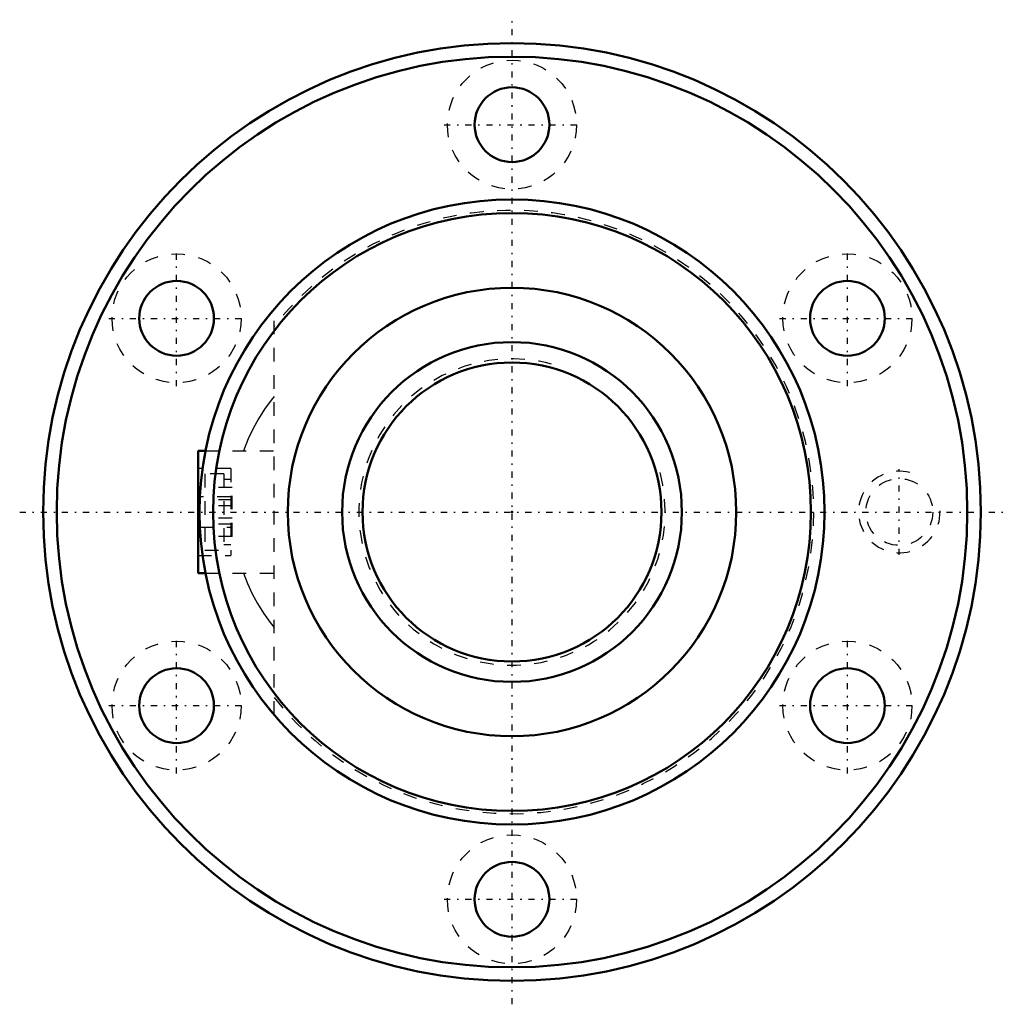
# Model space of a CAD drawing. Header units: millimetres. Extents: x -36.2 to 36.2, y -36.2 to 36.2.
import ezdxf

# ---------------------------------------------------------------- set-up
doc = ezdxf.new("R2010")
doc.units = ezdxf.units.MM
doc.linetypes.add('Center', pattern=[1.5, 0.45, -0.5, 0.05, -0.5])
doc.linetypes.add('Dashed', pattern=[2, 1, -1])
for name, color, linetype, lineweight in [('2d ConnectionPoints', 7, 'Continuous', 50), ('AM_0', 7, 'Continuous', 50), ('AM_5', 3, 'Continuous', 25), ('AM_7', 7, 'Center', 25), ('AM_9', 6, 'Dashed', 25)]:
    doc.layers.add(name, color=color, linetype=linetype, lineweight=lineweight)

# ---------------------------------------------------------------- blocks, each defined once
blk = doc.blocks.new('1_N00SBN2504V_5Nut_0_in_SBN2504V_5G0_58LC0_0000__2')
at = {"layer": 'AM_0'}
for p, q in [((-23.1, 4.5), (-22.555, 4.5)), ((-23.1, -4.5), (-23.1, 4.5)), ((-22.973, 1.114), (-23.1, 1.114)), ((-23.1, -1.114), (-22.973, -1.114)), ((-23.1, -4.5), (-22.555, -4.5))]:
    blk.add_line(p, q, dxfattribs=at)
for centre, radius in [((0, 0), 34.5), ((0, 0), 33.5), ((0, 28.5), 2.75), ((0, 0), 23), ((0, 0), 22), ((-24.682, 14.25), 2.75), ((24.682, 14.25), 2.75), ((0, 0), 16.5), ((-24.682, -14.25), 2.75), ((24.682, -14.25), 2.75), ((0, -28.5), 2.75)]:
    blk.add_circle(centre, radius, dxfattribs=at)
at = {"layer": 'AM_5', "linetype": 'Dashed'}
blk.add_arc((28.5, 0), 3, 75, 15, dxfattribs=at)
at = {"layer": 'AM_7'}
for p, q in [((0, -36.225), (0, 36.225)), ((-4.988, 28.5), (4.987, 28.5)), ((-24.682, 9.262), (-24.682, 19.238)), ((24.682, 9.262), (24.682, 19.238)), ((-29.669, 14.25), (-19.694, 14.25)), ((19.694, 14.25), (29.669, 14.25)), ((28.5, -3.15), (28.5, 3.15)), ((-36.225, 0), (36.225, 0)), ((-24.682, -19.238), (-24.682, -9.262)), ((24.682, -19.238), (24.682, -9.262)), ((-29.669, -14.25), (-19.694, -14.25)), ((19.694, -14.25), (29.669, -14.25)), ((-4.988, -28.5), (4.987, -28.5))]:
    blk.add_line(p, q, dxfattribs=at)
at = {"layer": 'AM_9'}
for p, q in [((-17.5, -14.925), (-17.5, 14.925)), ((-22.555, 4.5), (-17.5, 4.5)), ((-20.7, 3.2), (-23.1, 3.2)), ((-20.7, 3.2), (-20.7, -3.2)), ((-22.6, 2.8), (-22.6, -2.8)), ((-21.2, 2.8), (-22.6, 2.8)), ((-21.2, 2.8), (-21.2, -2.8)), ((-20.7, 2.4), (-21.2, 2.4)), ((-20.6, 1.8), (-22.6, 1.8)), ((-20.6, -1.8), (-20.6, 1.8)), ((-20.7, 1.114), (-22.973, 1.114)), ((-20.6, 0.9), (-22.6, 0.9)), ((-20.6, 0.45), (-22.6, 0.45)), ((-20.6, -0.45), (-22.6, -0.45)), ((-22.973, -1.114), (-20.7, -1.114)), ((-20.6, -0.9), (-22.6, -0.9)), ((-20.6, -1.8), (-22.6, -1.8)), ((-22.6, -2.8), (-21.2, -2.8)), ((-21.2, -2.4), (-20.7, -2.4)), ((-23.1, -3.2), (-20.7, -3.2)), ((-22.555, -4.5), (-17.5, -4.5))]:
    blk.add_line(p, q, dxfattribs=at)
for points in [[(-17.507, 8.498), (-17.712, 8.237), (-18.2, 7.56), (-18.645, 6.858), (-19.047, 6.134), (-19.403, 5.391), (-19.712, 4.631), (-19.759, 4.503)], [(-19.76, -4.502), (-19.757, -4.51), (-19.456, -5.27), (-19.108, -6.014), (-18.716, -6.738), (-18.279, -7.441), (-17.8, -8.12), (-17.502, -8.504)]]:
    blk.add_lwpolyline(points, dxfattribs=at)
for centre, radius in [((0, 28.5), 4.75), ((-24.682, 14.25), 4.75), ((24.682, 14.25), 4.75), ((28.5, 0), 2.459), ((-24.682, -14.25), 4.75), ((24.682, -14.25), 4.75), ((0, -28.5), 4.75)]:
    blk.add_circle(centre, radius, dxfattribs=at)
blk.add_arc((0, 0), 22.2, 217.97416, 142.02584, dxfattribs=at)
blk = doc.blocks.new('2_N010SBN2504V_50Shaft_0_in_SBN2504V_5G0_58LC0_0000__2')
at = {"layer": 'AM_0'}
for radius in [12.5, 11]:
    blk.add_circle((0, 0), radius, dxfattribs=at)
at = {"layer": 'AM_5', "linetype": 'Dashed'}
blk.add_arc((0, 0), 11.273, 75, 15, dxfattribs=at)

msp = doc.modelspace()

# ---------------------------------------------------------------- linework, layer by layer
at = {"layer": '2d ConnectionPoints'}
msp.add_point((0, 0), dxfattribs=at)

# ---------------------------------------------------------------- block references
for name in ['1_N00SBN2504V_5Nut_0_in_SBN2504V_5G0_58LC0_0000__2', '2_N010SBN2504V_50Shaft_0_in_SBN2504V_5G0_58LC0_0000__2']:
    msp.add_blockref(name, (0, 0))

doc.saveas('drawing.dxf')
